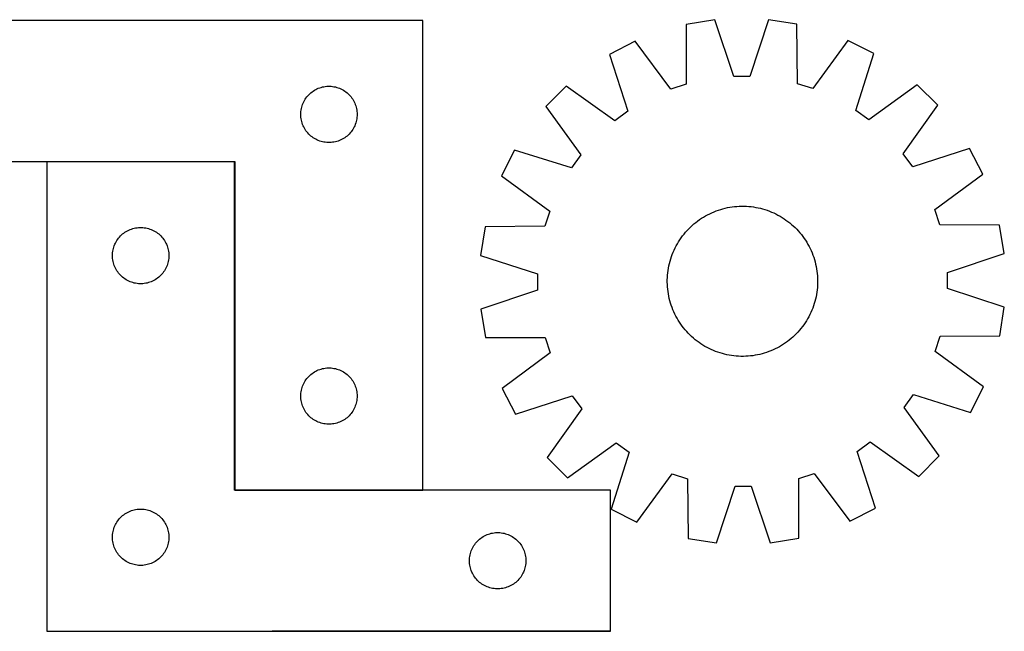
# Model space of a CAD drawing. Header units: millimetres. Extents: x 7 to 1493, y 8 to 2993.
# Tile 13 of 13: x 967 to 1491, y 2668 to 2993. Entities that reach past the tile are written whole.
import ezdxf

# ---------------------------------------------------------------- set-up
doc = ezdxf.new("R2010")
doc.units = ezdxf.units.MM
doc.layers.add('COMMON', color=5, linetype='CONTINUOUS', true_color=0x0000ff)
doc.layers.add('CUT', color=7, linetype='CONTINUOUS', true_color=0x000000)

msp = doc.modelspace()

# ---------------------------------------------------------------- linework, layer by layer
at = {"layer": 'COMMON'}
for p, q in [((981.256652, 2917.939862), (1081.256652, 2917.939862)), ((1081.356652, 2917.839862), (1081.356652, 2743.039863)), ((1081.456653, 2742.939862), (1181.456653, 2742.939862)), ((1281.256652, 2667.739862), (1101.256652, 2667.739862))]:
    msp.add_line(p, q, dxfattribs=at)
at = {"layer": 'CUT'}
for p, q in [((1181.456653, 2993.039863), (881.456653, 2993.039863)), ((1181.456653, 2743.039863), (1181.456653, 2993.039863)), ((1336.740069, 2993.385135), (1321.55223, 2990.92341)), ((1346.831062, 2963.26626), (1336.740069, 2993.385135)), ((1365.278731, 2993.488109), (1355.405349, 2963.297198)), ((1380.483939, 2991.136048), (1365.278731, 2993.488109)), ((1321.55223, 2990.92341), (1321.491591, 2959.159105)), ((1380.773799, 2959.373008), (1380.483939, 2991.136048)), ((1294.44217, 2982.006544), (1280.758392, 2974.972004)), ((1313.346519, 2956.48008), (1294.44217, 2982.006544)), ((1407.65764, 2982.41505), (1388.937992, 2956.752831)), ((1421.391826, 2975.47944), (1407.65764, 2982.41505)), ((1280.758392, 2974.972004), (1290.516431, 2944.743616)), ((1411.85218, 2945.181422), (1421.391826, 2975.47944)), ((1355.405349, 2963.297198), (1346.831062, 2963.26626)), ((1121.847755, 2954.558069), (1122.453439, 2955.037451)), ((1122.453439, 2955.037451), (1123.082997, 2955.485018)), ((1123.082997, 2955.485018), (1123.734761, 2955.899582)), ((1123.734761, 2955.899582), (1124.407002, 2956.280045)), ((1124.407002, 2956.280045), (1125.097937, 2956.625397)), ((1125.097937, 2956.625397), (1125.805735, 2956.934722)), ((1125.805735, 2956.934722), (1126.528517, 2957.207201)), ((1126.528517, 2957.207201), (1127.264368, 2957.442111)), ((1127.264368, 2957.442111), (1128.011337, 2957.638828)), ((1128.011337, 2957.638828), (1128.767442, 2957.796832)), ((1128.767442, 2957.796832), (1129.530678, 2957.915703)), ((1129.530678, 2957.915703), (1130.299021, 2957.995125)), ((1130.299021, 2957.995125), (1131.070434, 2958.03489)), ((1131.070434, 2958.03489), (1131.842872, 2958.03489)), ((1131.842872, 2958.03489), (1132.614285, 2957.995125)), ((1132.614285, 2957.995125), (1133.382628, 2957.915703)), ((1133.382628, 2957.915703), (1134.145864, 2957.796832)), ((1134.145864, 2957.796832), (1134.901969, 2957.638828)), ((1134.901969, 2957.638828), (1135.648937, 2957.442111)), ((1135.648937, 2957.442111), (1136.384789, 2957.207201)), ((1136.384789, 2957.207201), (1137.107571, 2956.934722)), ((1137.107571, 2956.934722), (1137.815369, 2956.625397)), ((1137.815369, 2956.625397), (1138.506304, 2956.280045)), ((1138.506304, 2956.280045), (1139.178545, 2955.899582)), ((1139.178545, 2955.899582), (1139.830309, 2955.485018)), ((1139.830309, 2955.485018), (1140.459867, 2955.037451)), ((1140.459867, 2955.037451), (1141.065551, 2954.558069)), ((1257.730656, 2958.114092), (1246.890402, 2947.195327)), ((1283.597871, 2939.678747), (1257.730656, 2958.114092)), ((1321.491591, 2959.159105), (1313.346519, 2956.48008)), ((1388.937992, 2956.752831), (1380.773799, 2959.373008)), ((1444.540615, 2958.788143), (1418.807109, 2940.166611)), ((1455.45938, 2947.947889), (1444.540615, 2958.788143)), ((1118.039347, 2949.746269), (1118.402374, 2950.428084)), ((1118.402374, 2950.428084), (1118.80002, 2951.090305)), ((1118.80002, 2951.090305), (1119.231228, 2951.731179)), ((1119.231228, 2951.731179), (1119.694856, 2952.349005)), ((1119.694856, 2952.349005), (1120.189674, 2952.942144)), ((1120.189674, 2952.942144), (1120.71437, 2953.509025)), ((1120.71437, 2953.509025), (1121.267553, 2954.048143)), ((1121.267553, 2954.048143), (1121.847755, 2954.558069)), ((1141.065551, 2954.558069), (1141.645753, 2954.048143)), ((1141.645753, 2954.048143), (1142.198936, 2953.509025)), ((1142.198936, 2953.509025), (1142.723632, 2952.942144)), ((1142.723632, 2952.942144), (1143.21845, 2952.349005)), ((1143.21845, 2952.349005), (1143.682078, 2951.731179)), ((1143.682078, 2951.731179), (1144.113286, 2951.090305)), ((1144.113286, 2951.090305), (1144.510932, 2950.428084)), ((1144.510932, 2950.428084), (1144.873959, 2949.746269)), ((1116.476542, 2943.812044), (1116.536155, 2944.582178)), ((1116.536155, 2944.582178), (1116.635335, 2945.348221)), ((1116.635335, 2945.348221), (1116.773818, 2946.108144)), ((1116.773818, 2946.108144), (1116.951237, 2946.859929)), ((1116.951237, 2946.859929), (1117.167122, 2947.601585)), ((1117.167122, 2947.601585), (1117.420901, 2948.331144)), ((1117.420901, 2948.331144), (1117.711899, 2949.046671)), ((1117.711899, 2949.046671), (1118.039347, 2949.746269)), ((1144.873959, 2949.746269), (1145.201407, 2949.046671)), ((1145.201407, 2949.046671), (1145.492405, 2948.331144)), ((1145.492405, 2948.331144), (1145.746184, 2947.601585)), ((1145.746184, 2947.601585), (1145.962069, 2946.859929)), ((1145.962069, 2946.859929), (1146.139488, 2946.108144)), ((1146.139488, 2946.108144), (1146.277971, 2945.348221)), ((1146.277971, 2945.348221), (1146.377151, 2944.582178)), ((1146.377151, 2944.582178), (1146.436764, 2943.812044)), ((1246.890402, 2947.195327), (1265.511934, 2921.461821)), ((1290.516431, 2944.743616), (1283.597871, 2939.678747)), ((1418.807109, 2940.166611), (1411.85218, 2945.181422)), ((1437.024035, 2922.080674), (1455.45938, 2947.947889)), ((1116.456653, 2943.039863), (1116.476542, 2943.812044)), ((1116.476542, 2942.267681), (1116.456653, 2943.039863)), ((1116.536155, 2941.497548), (1116.476542, 2942.267681)), ((1116.635335, 2940.731504), (1116.536155, 2941.497548)), ((1116.773818, 2939.971582), (1116.635335, 2940.731504)), ((1116.951237, 2939.219796), (1116.773818, 2939.971582)), ((1146.139488, 2939.971582), (1145.962069, 2939.219796)), ((1146.277971, 2940.731504), (1146.139488, 2939.971582)), ((1146.377151, 2941.497548), (1146.277971, 2940.731504)), ((1146.436764, 2942.267681), (1146.377151, 2941.497548)), ((1146.436764, 2943.812044), (1146.456653, 2943.039863)), ((1146.456653, 2943.039863), (1146.436764, 2942.267681)), ((1117.167122, 2938.47814), (1116.951237, 2939.219796)), ((1117.420901, 2937.748581), (1117.167122, 2938.47814)), ((1117.711899, 2937.033054), (1117.420901, 2937.748581)), ((1118.039347, 2936.333456), (1117.711899, 2937.033054)), ((1118.402374, 2935.651642), (1118.039347, 2936.333456)), ((1118.80002, 2934.98942), (1118.402374, 2935.651642)), ((1119.231228, 2934.348546), (1118.80002, 2934.98942)), ((1119.694856, 2933.73072), (1119.231228, 2934.348546)), ((1143.682078, 2934.348546), (1143.21845, 2933.73072)), ((1144.113286, 2934.98942), (1143.682078, 2934.348546)), ((1144.510932, 2935.651642), (1144.113286, 2934.98942)), ((1144.873959, 2936.333456), (1144.510932, 2935.651642)), ((1145.201407, 2937.033054), (1144.873959, 2936.333456)), ((1145.492405, 2937.748581), (1145.201407, 2937.033054)), ((1145.746184, 2938.47814), (1145.492405, 2937.748581)), ((1145.962069, 2939.219796), (1145.746184, 2938.47814)), ((1120.189674, 2933.137581), (1119.694856, 2933.73072)), ((1120.71437, 2932.5707), (1120.189674, 2933.137581)), ((1121.267553, 2932.031582), (1120.71437, 2932.5707)), ((1121.847755, 2931.521656), (1121.267553, 2932.031582)), ((1122.453439, 2931.042274), (1121.847755, 2931.521656)), ((1123.082997, 2930.594707), (1122.453439, 2931.042274)), ((1123.734761, 2930.180143), (1123.082997, 2930.594707)), ((1124.407002, 2929.799681), (1123.734761, 2930.180143)), ((1125.097937, 2929.454329), (1124.407002, 2929.799681)), ((1125.805735, 2929.145003), (1125.097937, 2929.454329)), ((1126.528517, 2928.872524), (1125.805735, 2929.145003)), ((1127.264368, 2928.637614), (1126.528517, 2928.872524)), ((1136.384789, 2928.872524), (1135.648937, 2928.637614)), ((1137.107571, 2929.145003), (1136.384789, 2928.872524)), ((1137.815369, 2929.454329), (1137.107571, 2929.145003)), ((1138.506304, 2929.799681), (1137.815369, 2929.454329)), ((1139.178545, 2930.180143), (1138.506304, 2929.799681)), ((1139.830309, 2930.594707), (1139.178545, 2930.180143)), ((1140.459867, 2931.042274), (1139.830309, 2930.594707)), ((1141.065551, 2931.521656), (1140.459867, 2931.042274)), ((1141.645753, 2932.031582), (1141.065551, 2931.521656)), ((1142.198936, 2932.5707), (1141.645753, 2932.031582)), ((1142.723632, 2933.137581), (1142.198936, 2932.5707)), ((1143.21845, 2933.73072), (1142.723632, 2933.137581)), ((1128.011337, 2928.440897), (1127.264368, 2928.637614)), ((1128.767442, 2928.282893), (1128.011337, 2928.440897)), ((1129.530678, 2928.164022), (1128.767442, 2928.282893)), ((1130.299021, 2928.0846), (1129.530678, 2928.164022)), ((1131.070434, 2928.044836), (1130.299021, 2928.0846)), ((1131.842872, 2928.044836), (1131.070434, 2928.044836)), ((1132.614285, 2928.0846), (1131.842872, 2928.044836)), ((1133.382628, 2928.164022), (1132.614285, 2928.0846)), ((1134.145864, 2928.282893), (1133.382628, 2928.164022)), ((1134.901969, 2928.440897), (1134.145864, 2928.282893)), ((1135.648937, 2928.637614), (1134.901969, 2928.440897)), ((1230.199105, 2924.046538), (1223.263495, 2910.312352)), ((1260.497123, 2914.506892), (1230.199105, 2924.046538)), ((1472.317292, 2924.920153), (1442.088904, 2915.162114)), ((1479.351832, 2911.236375), (1472.317292, 2924.920153)), ((1265.511934, 2921.461821), (1260.497123, 2914.506892)), ((1442.088904, 2915.162114), (1437.024035, 2922.080674)), ((881.456653, 2918.039863), (1081.456653, 2918.039863)), ((1081.256652, 2917.839862), (981.256652, 2917.839862)), ((981.256652, 2917.839862), (981.256652, 2667.839862)), ((1081.256652, 2742.839862), (1081.256652, 2917.839862)), ((1081.456653, 2918.039863), (1081.456653, 2743.039863)), ((1223.263495, 2910.312352), (1248.925714, 2891.592704)), ((1453.825368, 2892.332026), (1479.351832, 2911.236375)), ((1338.716011, 2892.064713), (1339.912733, 2892.447942)), ((1339.912733, 2892.447942), (1341.120901, 2892.793391)), ((1341.120901, 2892.793391), (1342.339324, 2893.100721)), ((1342.339324, 2893.100721), (1343.5668, 2893.369627)), ((1343.5668, 2893.369627), (1344.802116, 2893.599845)), ((1344.802116, 2893.599845), (1346.044054, 2893.791147)), ((1346.044054, 2893.791147), (1347.291389, 2893.943345)), ((1347.291389, 2893.943345), (1348.542888, 2894.056287)), ((1348.542888, 2894.056287), (1349.797318, 2894.129864)), ((1349.797318, 2894.129864), (1351.053439, 2894.164001)), ((1351.053439, 2894.164001), (1352.310013, 2894.158666)), ((1352.310013, 2894.158666), (1353.5658, 2894.113863)), ((1353.5658, 2894.113863), (1354.819559, 2894.029638)), ((1354.819559, 2894.029638), (1356.070054, 2893.906072)), ((1356.070054, 2893.906072), (1357.316051, 2893.743289)), ((1357.316051, 2893.743289), (1358.55632, 2893.541448)), ((1358.55632, 2893.541448), (1359.789637, 2893.300748)), ((1359.789637, 2893.300748), (1361.014785, 2893.021429)), ((1361.014785, 2893.021429), (1362.230555, 2892.703764)), ((1362.230555, 2892.703764), (1363.435747, 2892.348068)), ((1363.435747, 2892.348068), (1364.629171, 2891.954691)), ((1456.504393, 2884.186954), (1453.825368, 2892.332026)), ((1248.925714, 2891.592704), (1246.305537, 2883.428511)), ((1327.631135, 2886.255696), (1328.650861, 2886.989976)), ((1328.650861, 2886.989976), (1329.693148, 2887.691863)), ((1329.693148, 2887.691863), (1330.756967, 2888.360664)), ((1330.756967, 2888.360664), (1331.841269, 2888.99572)), ((1331.841269, 2888.99572), (1332.944983, 2889.596404)), ((1332.944983, 2889.596404), (1334.067021, 2890.162123)), ((1334.067021, 2890.162123), (1335.206275, 2890.692319)), ((1335.206275, 2890.692319), (1336.36162, 2891.186468)), ((1336.36162, 2891.186468), (1337.531917, 2891.644083)), ((1337.531917, 2891.644083), (1338.716011, 2892.064713)), ((1364.629171, 2891.954691), (1365.80965, 2891.524022)), ((1365.80965, 2891.524022), (1366.976019, 2891.056485)), ((1366.976019, 2891.056485), (1368.127127, 2890.552543)), ((1368.127127, 2890.552543), (1369.261837, 2890.012693)), ((1369.261837, 2890.012693), (1370.379031, 2889.437466)), ((1370.379031, 2889.437466), (1371.477605, 2888.827432)), ((1371.477605, 2888.827432), (1372.556475, 2888.183191)), ((1372.556475, 2888.183191), (1373.614577, 2887.505381)), ((1373.614577, 2887.505381), (1374.650866, 2886.794669)), ((1024.897936, 2881.425396), (1025.605734, 2881.734721)), ((1025.605734, 2881.734721), (1026.328516, 2882.0072)), ((1026.328516, 2882.0072), (1027.064367, 2882.24211)), ((1027.064367, 2882.24211), (1027.811336, 2882.438827)), ((1027.811336, 2882.438827), (1028.567441, 2882.596831)), ((1028.567441, 2882.596831), (1029.330677, 2882.715702)), ((1029.330677, 2882.715702), (1030.09902, 2882.795124)), ((1030.09902, 2882.795124), (1030.870433, 2882.834889)), ((1030.870433, 2882.834889), (1031.642871, 2882.834889)), ((1031.642871, 2882.834889), (1032.414284, 2882.795124)), ((1032.414284, 2882.795124), (1033.182627, 2882.715702)), ((1033.182627, 2882.715702), (1033.945863, 2882.596831)), ((1033.945863, 2882.596831), (1034.701968, 2882.438827)), ((1034.701968, 2882.438827), (1035.448936, 2882.24211)), ((1035.448936, 2882.24211), (1036.184788, 2882.0072)), ((1036.184788, 2882.0072), (1036.90757, 2881.734721)), ((1036.90757, 2881.734721), (1037.615368, 2881.425396)), ((1214.542497, 2883.138651), (1212.190436, 2867.933443)), ((1246.305537, 2883.428511), (1214.542497, 2883.138651)), ((1322.041238, 2881.212499), (1322.905311, 2882.124849)), ((1322.905311, 2882.124849), (1323.797615, 2883.009609)), ((1323.797615, 2883.009609), (1324.717271, 2883.865904)), ((1324.717271, 2883.865904), (1325.663369, 2884.692889)), ((1325.663369, 2884.692889), (1326.634977, 2885.489749)), ((1326.634977, 2885.489749), (1327.631135, 2886.255696)), ((1374.650866, 2886.794669), (1375.66432, 2886.051757)), ((1375.66432, 2886.051757), (1376.653938, 2885.277378)), ((1376.653938, 2885.277378), (1377.618745, 2884.472297)), ((1377.618745, 2884.472297), (1378.557787, 2883.637308)), ((1378.557787, 2883.637308), (1379.470137, 2882.773234)), ((1379.470137, 2882.773234), (1380.354897, 2881.88093)), ((1380.354897, 2881.88093), (1381.211192, 2880.961274)), ((1488.268698, 2884.126315), (1456.504393, 2884.186954)), ((1490.730423, 2868.938476), (1488.268698, 2884.126315)), ((1018.600019, 2875.890304), (1019.031227, 2876.531178)), ((1019.031227, 2876.531178), (1019.494855, 2877.149004)), ((1019.494855, 2877.149004), (1019.989673, 2877.742143)), ((1019.989673, 2877.742143), (1020.514369, 2878.309024)), ((1020.514369, 2878.309024), (1021.067552, 2878.848142)), ((1021.067552, 2878.848142), (1021.647754, 2879.358068)), ((1021.647754, 2879.358068), (1022.253438, 2879.83745)), ((1022.253438, 2879.83745), (1022.882996, 2880.285017)), ((1022.882996, 2880.285017), (1023.53476, 2880.699581)), ((1023.53476, 2880.699581), (1024.207001, 2881.080044)), ((1024.207001, 2881.080044), (1024.897936, 2881.425396)), ((1037.615368, 2881.425396), (1038.306303, 2881.080044)), ((1038.306303, 2881.080044), (1038.978544, 2880.699581)), ((1038.978544, 2880.699581), (1039.630308, 2880.285017)), ((1039.630308, 2880.285017), (1040.259866, 2879.83745)), ((1040.259866, 2879.83745), (1040.86555, 2879.358068)), ((1040.86555, 2879.358068), (1041.445752, 2878.848142)), ((1041.445752, 2878.848142), (1041.998935, 2878.309024)), ((1041.998935, 2878.309024), (1042.523631, 2877.742143)), ((1042.523631, 2877.742143), (1043.018449, 2877.149004)), ((1043.018449, 2877.149004), (1043.482077, 2876.531178)), ((1043.482077, 2876.531178), (1043.913285, 2875.890304)), ((1318.173164, 2876.269289), (1318.883876, 2877.305578)), ((1318.883876, 2877.305578), (1319.626788, 2878.319032)), ((1319.626788, 2878.319032), (1320.401167, 2879.30865)), ((1320.401167, 2879.30865), (1321.206248, 2880.273457)), ((1321.206248, 2880.273457), (1322.041238, 2881.212499)), ((1381.211192, 2880.961274), (1382.038177, 2880.015176)), ((1382.038177, 2880.015176), (1382.835037, 2879.043568)), ((1382.835037, 2879.043568), (1383.600984, 2878.04741)), ((1383.600984, 2878.04741), (1384.335264, 2877.027684)), ((1384.335264, 2877.027684), (1385.037151, 2875.985398)), ((1016.573817, 2870.908143), (1016.751236, 2871.659928)), ((1016.751236, 2871.659928), (1016.967121, 2872.401584)), ((1016.967121, 2872.401584), (1017.2209, 2873.131143)), ((1017.2209, 2873.131143), (1017.511898, 2873.84667)), ((1017.511898, 2873.84667), (1017.839346, 2874.546268)), ((1017.839346, 2874.546268), (1018.202373, 2875.228083)), ((1018.202373, 2875.228083), (1018.600019, 2875.890304)), ((1043.913285, 2875.890304), (1044.310931, 2875.228083)), ((1044.310931, 2875.228083), (1044.673958, 2874.546268)), ((1044.673958, 2874.546268), (1045.001406, 2873.84667)), ((1045.001406, 2873.84667), (1045.292404, 2873.131143)), ((1045.292404, 2873.131143), (1045.546183, 2872.401584)), ((1045.546183, 2872.401584), (1045.762068, 2871.659928)), ((1045.762068, 2871.659928), (1045.939487, 2870.908143)), ((1315.126002, 2870.781839), (1315.665852, 2871.916549)), ((1315.665852, 2871.916549), (1316.241079, 2873.033743)), ((1316.241079, 2873.033743), (1316.851113, 2874.132317)), ((1316.851113, 2874.132317), (1317.495354, 2875.211187)), ((1317.495354, 2875.211187), (1318.173164, 2876.269289)), ((1385.037151, 2875.985398), (1385.705952, 2874.921578)), ((1385.705952, 2874.921578), (1386.341008, 2873.837276)), ((1386.341008, 2873.837276), (1386.941692, 2872.733562)), ((1386.941692, 2872.733562), (1387.507411, 2871.611524)), ((1387.507411, 2871.611524), (1388.037607, 2870.47227)), ((1016.256652, 2867.839862), (1016.276541, 2868.612043)), ((1016.276541, 2867.06768), (1016.256652, 2867.839862)), ((1016.276541, 2868.612043), (1016.336154, 2869.382177)), ((1016.336154, 2866.297547), (1016.276541, 2867.06768)), ((1016.336154, 2869.382177), (1016.435334, 2870.14822)), ((1016.435334, 2865.531503), (1016.336154, 2866.297547)), ((1016.435334, 2870.14822), (1016.573817, 2870.908143)), ((1045.939487, 2870.908143), (1046.07797, 2870.14822)), ((1046.07797, 2870.14822), (1046.17715, 2869.382177)), ((1046.17715, 2866.297547), (1046.07797, 2865.531503)), ((1046.17715, 2869.382177), (1046.236763, 2868.612043)), ((1046.236763, 2867.06768), (1046.17715, 2866.297547)), ((1046.236763, 2868.612043), (1046.256652, 2867.839862)), ((1046.256652, 2867.839862), (1046.236763, 2867.06768)), ((1212.190436, 2867.933443), (1242.381347, 2858.060061)), ((1312.974781, 2864.885267), (1313.330478, 2866.090459)), ((1313.330478, 2866.090459), (1313.723854, 2867.283883)), ((1313.723854, 2867.283883), (1314.154523, 2868.464362)), ((1314.154523, 2868.464362), (1314.62206, 2869.630731)), ((1314.62206, 2869.630731), (1315.126002, 2870.781839)), ((1388.037607, 2870.47227), (1388.531756, 2869.316925)), ((1388.531756, 2869.316925), (1388.989371, 2868.146628)), ((1388.989371, 2868.146628), (1389.410001, 2866.962534)), ((1389.410001, 2866.962534), (1389.79323, 2865.765813)), ((1460.611548, 2858.847484), (1490.730423, 2868.938476)), ((1016.573817, 2864.771581), (1016.435334, 2865.531503)), ((1016.751236, 2864.019795), (1016.573817, 2864.771581)), ((1016.967121, 2863.278139), (1016.751236, 2864.019795)), ((1017.2209, 2862.54858), (1016.967121, 2863.278139)), ((1017.511898, 2861.833053), (1017.2209, 2862.54858)), ((1017.839346, 2861.133455), (1017.511898, 2861.833053)), ((1018.202373, 2860.451641), (1017.839346, 2861.133455)), ((1044.673958, 2861.133455), (1044.310931, 2860.451641)), ((1045.001406, 2861.833053), (1044.673958, 2861.133455)), ((1045.292404, 2862.54858), (1045.001406, 2861.833053)), ((1045.546183, 2863.278139), (1045.292404, 2862.54858)), ((1045.762068, 2864.019795), (1045.546183, 2863.278139)), ((1045.939487, 2864.771581), (1045.762068, 2864.019795)), ((1046.07797, 2865.531503), (1045.939487, 2864.771581)), ((1311.935257, 2859.970763), (1312.137098, 2861.211032)), ((1312.137098, 2861.211032), (1312.377797, 2862.444349)), ((1312.377797, 2862.444349), (1312.657116, 2863.669497)), ((1312.657116, 2863.669497), (1312.974781, 2864.885267)), ((1389.79323, 2865.765813), (1390.138679, 2864.557644)), ((1390.138679, 2864.557644), (1390.446009, 2863.339221)), ((1390.446009, 2863.339221), (1390.714915, 2862.111745)), ((1390.714915, 2862.111745), (1390.945133, 2860.876429)), ((1390.945133, 2860.876429), (1391.136435, 2859.634491)), ((1018.600019, 2859.789419), (1018.202373, 2860.451641)), ((1019.031227, 2859.148545), (1018.600019, 2859.789419)), ((1019.494855, 2858.530719), (1019.031227, 2859.148545)), ((1019.989673, 2857.93758), (1019.494855, 2858.530719)), ((1020.514369, 2857.370699), (1019.989673, 2857.93758)), ((1021.067552, 2856.831581), (1020.514369, 2857.370699)), ((1021.647754, 2856.321655), (1021.067552, 2856.831581)), ((1022.253438, 2855.842273), (1021.647754, 2856.321655)), ((1022.882996, 2855.394706), (1022.253438, 2855.842273)), ((1040.259866, 2855.842273), (1039.630308, 2855.394706)), ((1040.86555, 2856.321655), (1040.259866, 2855.842273)), ((1041.445752, 2856.831581), (1040.86555, 2856.321655)), ((1041.998935, 2857.370699), (1041.445752, 2856.831581)), ((1042.523631, 2857.93758), (1041.998935, 2857.370699)), ((1043.018449, 2858.530719), (1042.523631, 2857.93758)), ((1043.482077, 2859.148545), (1043.018449, 2858.530719)), ((1043.913285, 2859.789419), (1043.482077, 2859.148545)), ((1044.310931, 2860.451641), (1043.913285, 2859.789419)), ((1242.381347, 2858.060061), (1242.412285, 2849.485774)), ((1311.519879, 2854.964725), (1311.564682, 2856.220512)), ((1311.564682, 2856.220512), (1311.648907, 2857.474271)), ((1311.648907, 2857.474271), (1311.772473, 2858.724767)), ((1311.772473, 2858.724767), (1311.935257, 2859.970763)), ((1391.136435, 2859.634491), (1391.288633, 2858.387156)), ((1391.288633, 2858.387156), (1391.401575, 2857.135657)), ((1391.401575, 2857.135657), (1391.475152, 2855.881227)), ((1391.475152, 2855.881227), (1391.509289, 2854.625106)), ((1460.642486, 2850.273196), (1460.611548, 2858.847484)), ((1023.53476, 2854.980142), (1022.882996, 2855.394706)), ((1024.207001, 2854.59968), (1023.53476, 2854.980142)), ((1024.897936, 2854.254328), (1024.207001, 2854.59968)), ((1025.605734, 2853.945002), (1024.897936, 2854.254328)), ((1026.328516, 2853.672523), (1025.605734, 2853.945002)), ((1027.064367, 2853.437613), (1026.328516, 2853.672523)), ((1027.811336, 2853.240896), (1027.064367, 2853.437613)), ((1028.567441, 2853.082892), (1027.811336, 2853.240896)), ((1029.330677, 2852.964021), (1028.567441, 2853.082892)), ((1030.09902, 2852.884599), (1029.330677, 2852.964021)), ((1030.870433, 2852.844835), (1030.09902, 2852.884599)), ((1031.642871, 2852.844835), (1030.870433, 2852.844835)), ((1032.414284, 2852.884599), (1031.642871, 2852.844835)), ((1033.182627, 2852.964021), (1032.414284, 2852.884599)), ((1033.945863, 2853.082892), (1033.182627, 2852.964021)), ((1034.701968, 2853.240896), (1033.945863, 2853.082892)), ((1035.448936, 2853.437613), (1034.701968, 2853.240896)), ((1036.184788, 2853.672523), (1035.448936, 2853.437613)), ((1036.90757, 2853.945002), (1036.184788, 2853.672523)), ((1037.615368, 2854.254328), (1036.90757, 2853.945002)), ((1038.306303, 2854.59968), (1037.615368, 2854.254328)), ((1038.978544, 2854.980142), (1038.306303, 2854.59968)), ((1039.630308, 2855.394706), (1038.978544, 2854.980142)), ((1311.514544, 2853.708151), (1311.519879, 2854.964725)), ((1311.548682, 2852.45203), (1311.514544, 2853.708151)), ((1311.622258, 2851.1976), (1311.548682, 2852.45203)), ((1311.7352, 2849.946101), (1311.622258, 2851.1976)), ((1391.374926, 2850.858986), (1391.25136, 2849.608491)), ((1391.459151, 2852.112745), (1391.374926, 2850.858986)), ((1391.503954, 2853.368532), (1391.459151, 2852.112745)), ((1391.509289, 2854.625106), (1391.503954, 2853.368532)), ((1490.833397, 2840.399814), (1460.642486, 2850.273196)), ((1242.412285, 2849.485774), (1212.29341, 2839.394781)), ((1311.887398, 2848.698766), (1311.7352, 2849.946101)), ((1312.0787, 2847.456828), (1311.887398, 2848.698766)), ((1312.308918, 2846.221512), (1312.0787, 2847.456828)), ((1312.577824, 2844.994036), (1312.308918, 2846.221512)), ((1312.885154, 2843.775613), (1312.577824, 2844.994036)), ((1390.646036, 2845.888908), (1390.366717, 2844.66376)), ((1390.886736, 2847.122225), (1390.646036, 2845.888908)), ((1391.088577, 2848.362494), (1390.886736, 2847.122225)), ((1391.25136, 2849.608491), (1391.088577, 2848.362494)), ((1313.230604, 2842.567445), (1312.885154, 2843.775613)), ((1313.613832, 2841.370723), (1313.230604, 2842.567445)), ((1314.034462, 2840.186629), (1313.613832, 2841.370723)), ((1314.492077, 2839.016332), (1314.034462, 2840.186629)), ((1388.86931, 2839.868895), (1388.401773, 2838.702526)), ((1389.299979, 2841.049374), (1388.86931, 2839.868895)), ((1389.693355, 2842.242799), (1389.299979, 2841.049374)), ((1390.049052, 2843.44799), (1389.693355, 2842.242799)), ((1390.366717, 2844.66376), (1390.049052, 2843.44799)), ((1488.481336, 2825.194606), (1490.833397, 2840.399814)), ((1212.29341, 2839.394781), (1214.755135, 2824.206942)), ((1314.986226, 2837.860987), (1314.492077, 2839.016332)), ((1315.516422, 2836.721733), (1314.986226, 2837.860987)), ((1316.082141, 2835.599695), (1315.516422, 2836.721733)), ((1316.682825, 2834.495981), (1316.082141, 2835.599695)), ((1386.782754, 2835.299514), (1386.17272, 2834.20094)), ((1387.357981, 2836.416708), (1386.782754, 2835.299514)), ((1387.897831, 2837.551418), (1387.357981, 2836.416708)), ((1388.401773, 2838.702526), (1387.897831, 2837.551418)), ((1317.317881, 2833.411679), (1316.682825, 2834.495981)), ((1317.986683, 2832.34786), (1317.317881, 2833.411679)), ((1318.688569, 2831.305573), (1317.986683, 2832.34786)), ((1319.422849, 2830.285847), (1318.688569, 2831.305573)), ((1320.188796, 2829.289689), (1319.422849, 2830.285847)), ((1320.985656, 2828.318081), (1320.188796, 2829.289689)), ((1383.397045, 2830.014225), (1382.622666, 2829.024607)), ((1384.139957, 2831.027679), (1383.397045, 2830.014225)), ((1384.850669, 2832.063968), (1384.139957, 2831.027679)), ((1385.528479, 2833.12207), (1384.850669, 2832.063968)), ((1386.17272, 2834.20094), (1385.528479, 2833.12207)), ((1214.755135, 2824.206942), (1246.51944, 2824.146303)), ((1246.51944, 2824.146303), (1249.198465, 2816.001231)), ((1321.812641, 2827.371983), (1320.985656, 2828.318081)), ((1322.668936, 2826.452327), (1321.812641, 2827.371983)), ((1323.553696, 2825.560023), (1322.668936, 2826.452327)), ((1324.466047, 2824.69595), (1323.553696, 2825.560023)), ((1325.405089, 2823.86096), (1324.466047, 2824.69595)), ((1378.306562, 2824.467353), (1377.360464, 2823.640368)), ((1379.226218, 2825.323648), (1378.306562, 2824.467353)), ((1380.118522, 2826.208408), (1379.226218, 2825.323648)), ((1380.982596, 2827.120759), (1380.118522, 2826.208408)), ((1381.817585, 2828.059801), (1380.982596, 2827.120759)), ((1382.622666, 2829.024607), (1381.817585, 2828.059801)), ((1454.098119, 2816.740553), (1456.718296, 2824.904746)), ((1456.718296, 2824.904746), (1488.481336, 2825.194606)), ((1326.369895, 2823.055879), (1325.405089, 2823.86096)), ((1327.359513, 2822.2815), (1326.369895, 2823.055879)), ((1328.372967, 2821.538588), (1327.359513, 2822.2815)), ((1329.409256, 2820.827876), (1328.372967, 2821.538588)), ((1330.467358, 2820.150066), (1329.409256, 2820.827876)), ((1331.546228, 2819.505825), (1330.467358, 2820.150066)), ((1332.644802, 2818.895791), (1331.546228, 2819.505825)), ((1333.761996, 2818.320564), (1332.644802, 2818.895791)), ((1371.182564, 2819.337537), (1370.07885, 2818.736853)), ((1372.266866, 2819.972593), (1371.182564, 2819.337537)), ((1373.330686, 2820.641395), (1372.266866, 2819.972593)), ((1374.372972, 2821.343281), (1373.330686, 2820.641395)), ((1375.392698, 2822.077561), (1374.372972, 2821.343281)), ((1376.388856, 2822.843508), (1375.392698, 2822.077561)), ((1377.360464, 2823.640368), (1376.388856, 2822.843508)), ((1249.198465, 2816.001231), (1223.672001, 2797.096882)), ((1334.896706, 2817.780714), (1333.761996, 2818.320564)), ((1336.047814, 2817.276772), (1334.896706, 2817.780714)), ((1337.214183, 2816.809235), (1336.047814, 2817.276772)), ((1338.394662, 2816.378566), (1337.214183, 2816.809235)), ((1339.588087, 2815.98519), (1338.394662, 2816.378566)), ((1340.793278, 2815.629493), (1339.588087, 2815.98519)), ((1342.009048, 2815.311829), (1340.793278, 2815.629493)), ((1343.234196, 2815.032509), (1342.009048, 2815.311829)), ((1344.467513, 2814.79181), (1343.234196, 2815.032509)), ((1345.707782, 2814.589969), (1344.467513, 2814.79181)), ((1346.953779, 2814.427185), (1345.707782, 2814.589969)), ((1348.204274, 2814.303619), (1346.953779, 2814.427185)), ((1349.458033, 2814.219394), (1348.204274, 2814.303619)), ((1350.71382, 2814.174591), (1349.458033, 2814.219394)), ((1351.970394, 2814.169256), (1350.71382, 2814.174591)), ((1353.226515, 2814.203394), (1351.970394, 2814.169256)), ((1354.480945, 2814.27697), (1353.226515, 2814.203394)), ((1355.732444, 2814.389912), (1354.480945, 2814.27697)), ((1356.979779, 2814.54211), (1355.732444, 2814.389912)), ((1358.221717, 2814.733412), (1356.979779, 2814.54211)), ((1359.457033, 2814.96363), (1358.221717, 2814.733412)), ((1360.684509, 2815.232536), (1359.457033, 2814.96363)), ((1361.902932, 2815.539866), (1360.684509, 2815.232536)), ((1363.111101, 2815.885316), (1361.902932, 2815.539866)), ((1364.307822, 2816.268544), (1363.111101, 2815.885316)), ((1365.491916, 2816.689174), (1364.307822, 2816.268544)), ((1366.662213, 2817.146789), (1365.491916, 2816.689174)), ((1367.817558, 2817.640938), (1366.662213, 2817.146789)), ((1368.956812, 2818.171134), (1367.817558, 2817.640938)), ((1370.07885, 2818.736853), (1368.956812, 2818.171134)), ((1479.760338, 2798.020905), (1454.098119, 2816.740553)), ((1120.189674, 2802.942144), (1120.71437, 2803.509025)), ((1120.71437, 2803.509025), (1121.267553, 2804.048143)), ((1121.267553, 2804.048143), (1121.847755, 2804.558069)), ((1121.847755, 2804.558069), (1122.453439, 2805.037451)), ((1122.453439, 2805.037451), (1123.082997, 2805.485018)), ((1123.082997, 2805.485018), (1123.734761, 2805.899582)), ((1123.734761, 2805.899582), (1124.407002, 2806.280045)), ((1124.407002, 2806.280045), (1125.097937, 2806.625397)), ((1125.097937, 2806.625397), (1125.805735, 2806.934722)), ((1125.805735, 2806.934722), (1126.528517, 2807.207201)), ((1126.528517, 2807.207201), (1127.264368, 2807.442111)), ((1127.264368, 2807.442111), (1128.011337, 2807.638828)), ((1128.011337, 2807.638828), (1128.767442, 2807.796832)), ((1128.767442, 2807.796832), (1129.530678, 2807.915703)), ((1129.530678, 2807.915703), (1130.299021, 2807.995125)), ((1130.299021, 2807.995125), (1131.070434, 2808.03489)), ((1131.070434, 2808.03489), (1131.842872, 2808.03489)), ((1131.842872, 2808.03489), (1132.614285, 2807.995125)), ((1132.614285, 2807.995125), (1133.382628, 2807.915703)), ((1133.382628, 2807.915703), (1134.145864, 2807.796832)), ((1134.145864, 2807.796832), (1134.901969, 2807.638828)), ((1134.901969, 2807.638828), (1135.648937, 2807.442111)), ((1135.648937, 2807.442111), (1136.384789, 2807.207201)), ((1136.384789, 2807.207201), (1137.107571, 2806.934722)), ((1137.107571, 2806.934722), (1137.815369, 2806.625397)), ((1137.815369, 2806.625397), (1138.506304, 2806.280045)), ((1138.506304, 2806.280045), (1139.178545, 2805.899582)), ((1139.178545, 2805.899582), (1139.830309, 2805.485018)), ((1139.830309, 2805.485018), (1140.459867, 2805.037451)), ((1140.459867, 2805.037451), (1141.065551, 2804.558069)), ((1141.065551, 2804.558069), (1141.645753, 2804.048143)), ((1141.645753, 2804.048143), (1142.198936, 2803.509025)), ((1142.198936, 2803.509025), (1142.723632, 2802.942144)), ((1117.167122, 2797.601585), (1117.420901, 2798.331144)), ((1117.420901, 2798.331144), (1117.711899, 2799.046671)), ((1117.711899, 2799.046671), (1118.039347, 2799.746269)), ((1118.039347, 2799.746269), (1118.402374, 2800.428084)), ((1118.402374, 2800.428084), (1118.80002, 2801.090305)), ((1118.80002, 2801.090305), (1119.231228, 2801.731179)), ((1119.231228, 2801.731179), (1119.694856, 2802.349005)), ((1119.694856, 2802.349005), (1120.189674, 2802.942144)), ((1142.723632, 2802.942144), (1143.21845, 2802.349005)), ((1143.21845, 2802.349005), (1143.682078, 2801.731179)), ((1143.682078, 2801.731179), (1144.113286, 2801.090305)), ((1144.113286, 2801.090305), (1144.510932, 2800.428084)), ((1144.510932, 2800.428084), (1144.873959, 2799.746269)), ((1144.873959, 2799.746269), (1145.201407, 2799.046671)), ((1145.201407, 2799.046671), (1145.492405, 2798.331144)), ((1145.492405, 2798.331144), (1145.746184, 2797.601585)), ((1472.824728, 2784.286719), (1479.760338, 2798.020905)), ((1116.456653, 2793.039863), (1116.476542, 2793.812044)), ((1116.476542, 2792.267681), (1116.456653, 2793.039863)), ((1116.476542, 2793.812044), (1116.536155, 2794.582178)), ((1116.536155, 2794.582178), (1116.635335, 2795.348221)), ((1116.635335, 2795.348221), (1116.773818, 2796.108144)), ((1116.773818, 2796.108144), (1116.951237, 2796.859929)), ((1116.951237, 2796.859929), (1117.167122, 2797.601585)), ((1145.746184, 2797.601585), (1145.962069, 2796.859929)), ((1145.962069, 2796.859929), (1146.139488, 2796.108144)), ((1146.139488, 2796.108144), (1146.277971, 2795.348221)), ((1146.277971, 2795.348221), (1146.377151, 2794.582178)), ((1146.377151, 2794.582178), (1146.436764, 2793.812044)), ((1146.436764, 2793.812044), (1146.456653, 2793.039863)), ((1146.456653, 2793.039863), (1146.436764, 2792.267681)), ((1223.672001, 2797.096882), (1230.706541, 2783.413104)), ((1230.706541, 2783.413104), (1260.934929, 2793.171143)), ((1260.934929, 2793.171143), (1265.999798, 2786.252583)), ((1437.511899, 2786.871436), (1442.52671, 2793.826365)), ((1442.52671, 2793.826365), (1472.824728, 2784.286719)), ((1116.536155, 2791.497548), (1116.476542, 2792.267681)), ((1116.635335, 2790.731504), (1116.536155, 2791.497548)), ((1116.773818, 2789.971582), (1116.635335, 2790.731504)), ((1116.951237, 2789.219796), (1116.773818, 2789.971582)), ((1117.167122, 2788.47814), (1116.951237, 2789.219796)), ((1117.420901, 2787.748581), (1117.167122, 2788.47814)), ((1117.711899, 2787.033054), (1117.420901, 2787.748581)), ((1145.492405, 2787.748581), (1145.201407, 2787.033054)), ((1145.746184, 2788.47814), (1145.492405, 2787.748581)), ((1145.962069, 2789.219796), (1145.746184, 2788.47814)), ((1146.139488, 2789.971582), (1145.962069, 2789.219796)), ((1146.277971, 2790.731504), (1146.139488, 2789.971582)), ((1146.377151, 2791.497548), (1146.277971, 2790.731504)), ((1146.436764, 2792.267681), (1146.377151, 2791.497548)), ((1118.039347, 2786.333456), (1117.711899, 2787.033054)), ((1118.402374, 2785.651642), (1118.039347, 2786.333456)), ((1118.80002, 2784.98942), (1118.402374, 2785.651642)), ((1119.231228, 2784.348546), (1118.80002, 2784.98942)), ((1119.694856, 2783.73072), (1119.231228, 2784.348546)), ((1120.189674, 2783.137581), (1119.694856, 2783.73072)), ((1120.71437, 2782.5707), (1120.189674, 2783.137581)), ((1121.267553, 2782.031582), (1120.71437, 2782.5707)), ((1142.198936, 2782.5707), (1141.645753, 2782.031582)), ((1142.723632, 2783.137581), (1142.198936, 2782.5707)), ((1143.21845, 2783.73072), (1142.723632, 2783.137581)), ((1143.682078, 2784.348546), (1143.21845, 2783.73072)), ((1144.113286, 2784.98942), (1143.682078, 2784.348546)), ((1144.510932, 2785.651642), (1144.113286, 2784.98942)), ((1144.873959, 2786.333456), (1144.510932, 2785.651642)), ((1145.201407, 2787.033054), (1144.873959, 2786.333456)), ((1265.999798, 2786.252583), (1247.564453, 2760.385368)), ((1456.133431, 2761.13793), (1437.511899, 2786.871436)), ((1121.847755, 2781.521656), (1121.267553, 2782.031582)), ((1122.453439, 2781.042274), (1121.847755, 2781.521656)), ((1123.082997, 2780.594707), (1122.453439, 2781.042274)), ((1123.734761, 2780.180143), (1123.082997, 2780.594707)), ((1124.407002, 2779.799681), (1123.734761, 2780.180143)), ((1125.097937, 2779.454329), (1124.407002, 2779.799681)), ((1125.805735, 2779.145003), (1125.097937, 2779.454329)), ((1126.528517, 2778.872524), (1125.805735, 2779.145003)), ((1127.264368, 2778.637614), (1126.528517, 2778.872524)), ((1128.011337, 2778.440897), (1127.264368, 2778.637614)), ((1128.767442, 2778.282893), (1128.011337, 2778.440897)), ((1129.530678, 2778.164022), (1128.767442, 2778.282893)), ((1130.299021, 2778.0846), (1129.530678, 2778.164022)), ((1131.070434, 2778.044836), (1130.299021, 2778.0846)), ((1131.842872, 2778.044836), (1131.070434, 2778.044836)), ((1132.614285, 2778.0846), (1131.842872, 2778.044836)), ((1133.382628, 2778.164022), (1132.614285, 2778.0846)), ((1134.145864, 2778.282893), (1133.382628, 2778.164022)), ((1134.901969, 2778.440897), (1134.145864, 2778.282893)), ((1135.648937, 2778.637614), (1134.901969, 2778.440897)), ((1136.384789, 2778.872524), (1135.648937, 2778.637614)), ((1137.107571, 2779.145003), (1136.384789, 2778.872524)), ((1137.815369, 2779.454329), (1137.107571, 2779.145003)), ((1138.506304, 2779.799681), (1137.815369, 2779.454329)), ((1139.178545, 2780.180143), (1138.506304, 2779.799681)), ((1139.830309, 2780.594707), (1139.178545, 2780.180143)), ((1140.459867, 2781.042274), (1139.830309, 2780.594707)), ((1141.065551, 2781.521656), (1140.459867, 2781.042274)), ((1141.645753, 2782.031582), (1141.065551, 2781.521656)), ((1258.483218, 2749.545114), (1284.216724, 2768.166646)), ((1284.216724, 2768.166646), (1291.171653, 2763.151835)), ((1412.507402, 2763.589641), (1419.425962, 2768.65451)), ((1419.425962, 2768.65451), (1445.293177, 2750.219165)), ((1291.171653, 2763.151835), (1281.632007, 2732.853817)), ((1422.265441, 2733.361253), (1412.507402, 2763.589641)), ((1247.564453, 2760.385368), (1258.483218, 2749.545114)), ((1445.293177, 2750.219165), (1456.133431, 2761.13793)), ((1295.366193, 2725.918207), (1314.085841, 2751.580426)), ((1314.085841, 2751.580426), (1322.250034, 2748.960249)), ((1381.532242, 2749.174152), (1389.677314, 2751.853177)), ((1389.677314, 2751.853177), (1408.581663, 2726.326713)), ((1322.250034, 2748.960249), (1322.539894, 2717.197209)), ((1381.471603, 2717.409847), (1381.532242, 2749.174152)), ((1281.256652, 2742.839862), (1081.256652, 2742.839862)), ((1081.456653, 2743.039863), (1181.456653, 2743.039863)), ((1281.256652, 2667.839862), (1281.256652, 2742.839862)), ((1337.745102, 2714.845148), (1347.618484, 2745.036059)), ((1347.618484, 2745.036059), (1356.192772, 2745.066997)), ((1356.192772, 2745.066997), (1366.283764, 2714.948122)), ((1021.647754, 2729.358068), (1022.253438, 2729.83745)), ((1022.253438, 2729.83745), (1022.882996, 2730.285017)), ((1022.882996, 2730.285017), (1023.53476, 2730.699581)), ((1023.53476, 2730.699581), (1024.207001, 2731.080044)), ((1024.207001, 2731.080044), (1024.897936, 2731.425396)), ((1024.897936, 2731.425396), (1025.605734, 2731.734721)), ((1025.605734, 2731.734721), (1026.328516, 2732.0072)), ((1026.328516, 2732.0072), (1027.064367, 2732.24211)), ((1027.064367, 2732.24211), (1027.811336, 2732.438827)), ((1027.811336, 2732.438827), (1028.567441, 2732.596831)), ((1028.567441, 2732.596831), (1029.330677, 2732.715702)), ((1029.330677, 2732.715702), (1030.09902, 2732.795124)), ((1030.09902, 2732.795124), (1030.870433, 2732.834889)), ((1030.870433, 2732.834889), (1031.642871, 2732.834889)), ((1031.642871, 2732.834889), (1032.414284, 2732.795124)), ((1032.414284, 2732.795124), (1033.182627, 2732.715702)), ((1033.182627, 2732.715702), (1033.945863, 2732.596831)), ((1033.945863, 2732.596831), (1034.701968, 2732.438827)), ((1034.701968, 2732.438827), (1035.448936, 2732.24211)), ((1035.448936, 2732.24211), (1036.184788, 2732.0072)), ((1036.184788, 2732.0072), (1036.90757, 2731.734721)), ((1036.90757, 2731.734721), (1037.615368, 2731.425396)), ((1037.615368, 2731.425396), (1038.306303, 2731.080044)), ((1038.306303, 2731.080044), (1038.978544, 2730.699581)), ((1038.978544, 2730.699581), (1039.630308, 2730.285017)), ((1039.630308, 2730.285017), (1040.259866, 2729.83745)), ((1040.259866, 2729.83745), (1040.86555, 2729.358068)), ((1281.632007, 2732.853817), (1295.366193, 2725.918207)), ((1408.581663, 2726.326713), (1422.265441, 2733.361253)), ((1017.511898, 2723.84667), (1017.839346, 2724.546268)), ((1017.839346, 2724.546268), (1018.202373, 2725.228083)), ((1018.202373, 2725.228083), (1018.600019, 2725.890304)), ((1018.600019, 2725.890304), (1019.031227, 2726.531178)), ((1019.031227, 2726.531178), (1019.494855, 2727.149004)), ((1019.494855, 2727.149004), (1019.989673, 2727.742143)), ((1019.989673, 2727.742143), (1020.514369, 2728.309024)), ((1020.514369, 2728.309024), (1021.067552, 2728.848142)), ((1021.067552, 2728.848142), (1021.647754, 2729.358068)), ((1040.86555, 2729.358068), (1041.445752, 2728.848142)), ((1041.445752, 2728.848142), (1041.998935, 2728.309024)), ((1041.998935, 2728.309024), (1042.523631, 2727.742143)), ((1042.523631, 2727.742143), (1043.018449, 2727.149004)), ((1043.018449, 2727.149004), (1043.482077, 2726.531178)), ((1043.482077, 2726.531178), (1043.913285, 2725.890304)), ((1043.913285, 2725.890304), (1044.310931, 2725.228083)), ((1044.310931, 2725.228083), (1044.673958, 2724.546268)), ((1044.673958, 2724.546268), (1045.001406, 2723.84667)), ((1016.276541, 2718.612043), (1016.336154, 2719.382177)), ((1016.336154, 2719.382177), (1016.435334, 2720.14822)), ((1016.435334, 2720.14822), (1016.573817, 2720.908143)), ((1016.573817, 2720.908143), (1016.751236, 2721.659928)), ((1016.751236, 2721.659928), (1016.967121, 2722.401584)), ((1016.967121, 2722.401584), (1017.2209, 2723.131143)), ((1017.2209, 2723.131143), (1017.511898, 2723.84667)), ((1045.001406, 2723.84667), (1045.292404, 2723.131143)), ((1045.292404, 2723.131143), (1045.546183, 2722.401584)), ((1045.546183, 2722.401584), (1045.762068, 2721.659928)), ((1045.762068, 2721.659928), (1045.939487, 2720.908143)), ((1045.939487, 2720.908143), (1046.07797, 2720.14822)), ((1046.07797, 2720.14822), (1046.17715, 2719.382177)), ((1046.17715, 2719.382177), (1046.236763, 2718.612043)), ((1214.897936, 2718.925396), (1215.605734, 2719.234721)), ((1215.605734, 2719.234721), (1216.328516, 2719.5072)), ((1216.328516, 2719.5072), (1217.064367, 2719.74211)), ((1217.064367, 2719.74211), (1217.811336, 2719.938827)), ((1217.811336, 2719.938827), (1218.567441, 2720.096831)), ((1218.567441, 2720.096831), (1219.330677, 2720.215702)), ((1219.330677, 2720.215702), (1220.09902, 2720.295124)), ((1220.09902, 2720.295124), (1220.870433, 2720.334889)), ((1220.870433, 2720.334889), (1221.642871, 2720.334889)), ((1221.642871, 2720.334889), (1222.414284, 2720.295124)), ((1222.414284, 2720.295124), (1223.182627, 2720.215702)), ((1223.182627, 2720.215702), (1223.945863, 2720.096831)), ((1223.945863, 2720.096831), (1224.701968, 2719.938827)), ((1224.701968, 2719.938827), (1225.448936, 2719.74211)), ((1225.448936, 2719.74211), (1226.184788, 2719.5072)), ((1226.184788, 2719.5072), (1226.90757, 2719.234721)), ((1226.90757, 2719.234721), (1227.615368, 2718.925396)), ((1016.256652, 2717.839862), (1016.276541, 2718.612043)), ((1016.276541, 2717.06768), (1016.256652, 2717.839862)), ((1016.336154, 2716.297547), (1016.276541, 2717.06768)), ((1016.435334, 2715.531503), (1016.336154, 2716.297547)), ((1016.573817, 2714.771581), (1016.435334, 2715.531503)), ((1016.751236, 2714.019795), (1016.573817, 2714.771581)), ((1016.967121, 2713.278139), (1016.751236, 2714.019795)), ((1045.762068, 2714.019795), (1045.546183, 2713.278139)), ((1045.939487, 2714.771581), (1045.762068, 2714.019795)), ((1046.07797, 2715.531503), (1045.939487, 2714.771581)), ((1046.17715, 2716.297547), (1046.07797, 2715.531503)), ((1046.236763, 2717.06768), (1046.17715, 2716.297547)), ((1046.236763, 2718.612043), (1046.256652, 2717.839862)), ((1046.256652, 2717.839862), (1046.236763, 2717.06768)), ((1208.600019, 2713.390304), (1209.031227, 2714.031178)), ((1209.031227, 2714.031178), (1209.494855, 2714.649004)), ((1209.494855, 2714.649004), (1209.989673, 2715.242143)), ((1209.989673, 2715.242143), (1210.514369, 2715.809024)), ((1210.514369, 2715.809024), (1211.067552, 2716.348142)), ((1211.067552, 2716.348142), (1211.647754, 2716.858068)), ((1211.647754, 2716.858068), (1212.253438, 2717.33745)), ((1212.253438, 2717.33745), (1212.882996, 2717.785017)), ((1212.882996, 2717.785017), (1213.53476, 2718.199581)), ((1213.53476, 2718.199581), (1214.207001, 2718.580044)), ((1214.207001, 2718.580044), (1214.897936, 2718.925396)), ((1227.615368, 2718.925396), (1228.306303, 2718.580044)), ((1228.306303, 2718.580044), (1228.978544, 2718.199581)), ((1228.978544, 2718.199581), (1229.630308, 2717.785017)), ((1229.630308, 2717.785017), (1230.259866, 2717.33745)), ((1230.259866, 2717.33745), (1230.86555, 2716.858068)), ((1230.86555, 2716.858068), (1231.445752, 2716.348142)), ((1231.445752, 2716.348142), (1231.998935, 2715.809024)), ((1231.998935, 2715.809024), (1232.523631, 2715.242143)), ((1232.523631, 2715.242143), (1233.018449, 2714.649004)), ((1233.018449, 2714.649004), (1233.482077, 2714.031178)), ((1233.482077, 2714.031178), (1233.913285, 2713.390304)), ((1322.539894, 2717.197209), (1337.745102, 2714.845148)), ((1366.283764, 2714.948122), (1381.471603, 2717.409847)), ((1017.2209, 2712.54858), (1016.967121, 2713.278139)), ((1017.511898, 2711.833053), (1017.2209, 2712.54858)), ((1017.839346, 2711.133455), (1017.511898, 2711.833053)), ((1018.202373, 2710.451641), (1017.839346, 2711.133455)), ((1018.600019, 2709.789419), (1018.202373, 2710.451641)), ((1019.031227, 2709.148545), (1018.600019, 2709.789419)), ((1019.494855, 2708.530719), (1019.031227, 2709.148545)), ((1043.482077, 2709.148545), (1043.018449, 2708.530719)), ((1043.913285, 2709.789419), (1043.482077, 2709.148545)), ((1044.310931, 2710.451641), (1043.913285, 2709.789419)), ((1044.673958, 2711.133455), (1044.310931, 2710.451641)), ((1045.001406, 2711.833053), (1044.673958, 2711.133455)), ((1045.292404, 2712.54858), (1045.001406, 2711.833053)), ((1045.546183, 2713.278139), (1045.292404, 2712.54858)), ((1206.573817, 2708.408143), (1206.751236, 2709.159928)), ((1206.751236, 2709.159928), (1206.967121, 2709.901584)), ((1206.967121, 2709.901584), (1207.2209, 2710.631143)), ((1207.2209, 2710.631143), (1207.511898, 2711.34667)), ((1207.511898, 2711.34667), (1207.839346, 2712.046268)), ((1207.839346, 2712.046268), (1208.202373, 2712.728083)), ((1208.202373, 2712.728083), (1208.600019, 2713.390304)), ((1233.913285, 2713.390304), (1234.310931, 2712.728083)), ((1234.310931, 2712.728083), (1234.673958, 2712.046268)), ((1234.673958, 2712.046268), (1235.001406, 2711.34667)), ((1235.001406, 2711.34667), (1235.292404, 2710.631143)), ((1235.292404, 2710.631143), (1235.546183, 2709.901584)), ((1235.546183, 2709.901584), (1235.762068, 2709.159928)), ((1235.762068, 2709.159928), (1235.939487, 2708.408143)), ((1019.989673, 2707.93758), (1019.494855, 2708.530719)), ((1020.514369, 2707.370699), (1019.989673, 2707.93758)), ((1021.067552, 2706.831581), (1020.514369, 2707.370699)), ((1021.647754, 2706.321655), (1021.067552, 2706.831581)), ((1022.253438, 2705.842273), (1021.647754, 2706.321655)), ((1022.882996, 2705.394706), (1022.253438, 2705.842273)), ((1023.53476, 2704.980142), (1022.882996, 2705.394706)), ((1024.207001, 2704.59968), (1023.53476, 2704.980142)), ((1024.897936, 2704.254328), (1024.207001, 2704.59968)), ((1025.605734, 2703.945002), (1024.897936, 2704.254328)), ((1026.328516, 2703.672523), (1025.605734, 2703.945002)), ((1027.064367, 2703.437613), (1026.328516, 2703.672523)), ((1036.184788, 2703.672523), (1035.448936, 2703.437613)), ((1036.90757, 2703.945002), (1036.184788, 2703.672523)), ((1037.615368, 2704.254328), (1036.90757, 2703.945002)), ((1038.306303, 2704.59968), (1037.615368, 2704.254328)), ((1038.978544, 2704.980142), (1038.306303, 2704.59968)), ((1039.630308, 2705.394706), (1038.978544, 2704.980142)), ((1040.259866, 2705.842273), (1039.630308, 2705.394706)), ((1040.86555, 2706.321655), (1040.259866, 2705.842273)), ((1041.445752, 2706.831581), (1040.86555, 2706.321655)), ((1041.998935, 2707.370699), (1041.445752, 2706.831581)), ((1042.523631, 2707.93758), (1041.998935, 2707.370699)), ((1043.018449, 2708.530719), (1042.523631, 2707.93758)), ((1206.256652, 2705.339862), (1206.276541, 2706.112043)), ((1206.276541, 2704.56768), (1206.256652, 2705.339862)), ((1206.276541, 2706.112043), (1206.336154, 2706.882177)), ((1206.336154, 2703.797547), (1206.276541, 2704.56768)), ((1206.336154, 2706.882177), (1206.435334, 2707.64822)), ((1206.435334, 2703.031503), (1206.336154, 2703.797547)), ((1206.435334, 2707.64822), (1206.573817, 2708.408143)), ((1235.939487, 2708.408143), (1236.07797, 2707.64822)), ((1236.07797, 2707.64822), (1236.17715, 2706.882177)), ((1236.17715, 2703.797547), (1236.07797, 2703.031503)), ((1236.17715, 2706.882177), (1236.236763, 2706.112043)), ((1236.236763, 2704.56768), (1236.17715, 2703.797547)), ((1236.236763, 2706.112043), (1236.256652, 2705.339862)), ((1236.256652, 2705.339862), (1236.236763, 2704.56768)), ((1027.811336, 2703.240896), (1027.064367, 2703.437613)), ((1028.567441, 2703.082892), (1027.811336, 2703.240896)), ((1029.330677, 2702.964021), (1028.567441, 2703.082892)), ((1030.09902, 2702.884599), (1029.330677, 2702.964021)), ((1030.870433, 2702.844835), (1030.09902, 2702.884599)), ((1031.642871, 2702.844835), (1030.870433, 2702.844835)), ((1032.414284, 2702.884599), (1031.642871, 2702.844835)), ((1033.182627, 2702.964021), (1032.414284, 2702.884599)), ((1033.945863, 2703.082892), (1033.182627, 2702.964021)), ((1034.701968, 2703.240896), (1033.945863, 2703.082892)), ((1035.448936, 2703.437613), (1034.701968, 2703.240896)), ((1206.573817, 2702.271581), (1206.435334, 2703.031503)), ((1206.751236, 2701.519795), (1206.573817, 2702.271581)), ((1206.967121, 2700.778139), (1206.751236, 2701.519795)), ((1207.2209, 2700.04858), (1206.967121, 2700.778139)), ((1207.511898, 2699.333053), (1207.2209, 2700.04858)), ((1207.839346, 2698.633455), (1207.511898, 2699.333053)), ((1208.202373, 2697.951641), (1207.839346, 2698.633455)), ((1234.673958, 2698.633455), (1234.310931, 2697.951641)), ((1235.001406, 2699.333053), (1234.673958, 2698.633455)), ((1235.292404, 2700.04858), (1235.001406, 2699.333053)), ((1235.546183, 2700.778139), (1235.292404, 2700.04858)), ((1235.762068, 2701.519795), (1235.546183, 2700.778139)), ((1235.939487, 2702.271581), (1235.762068, 2701.519795)), ((1236.07797, 2703.031503), (1235.939487, 2702.271581)), ((1208.600019, 2697.289419), (1208.202373, 2697.951641)), ((1209.031227, 2696.648545), (1208.600019, 2697.289419)), ((1209.494855, 2696.030719), (1209.031227, 2696.648545)), ((1209.989673, 2695.43758), (1209.494855, 2696.030719)), ((1210.514369, 2694.870699), (1209.989673, 2695.43758)), ((1211.067552, 2694.331581), (1210.514369, 2694.870699)), ((1211.647754, 2693.821655), (1211.067552, 2694.331581)), ((1212.253438, 2693.342273), (1211.647754, 2693.821655)), ((1212.882996, 2692.894706), (1212.253438, 2693.342273)), ((1230.259866, 2693.342273), (1229.630308, 2692.894706)), ((1230.86555, 2693.821655), (1230.259866, 2693.342273)), ((1231.445752, 2694.331581), (1230.86555, 2693.821655)), ((1231.998935, 2694.870699), (1231.445752, 2694.331581)), ((1232.523631, 2695.43758), (1231.998935, 2694.870699)), ((1233.018449, 2696.030719), (1232.523631, 2695.43758)), ((1233.482077, 2696.648545), (1233.018449, 2696.030719)), ((1233.913285, 2697.289419), (1233.482077, 2696.648545)), ((1234.310931, 2697.951641), (1233.913285, 2697.289419)), ((1213.53476, 2692.480142), (1212.882996, 2692.894706)), ((1214.207001, 2692.09968), (1213.53476, 2692.480142)), ((1214.897936, 2691.754328), (1214.207001, 2692.09968)), ((1215.605734, 2691.445002), (1214.897936, 2691.754328)), ((1216.328516, 2691.172523), (1215.605734, 2691.445002)), ((1217.064367, 2690.937613), (1216.328516, 2691.172523)), ((1217.811336, 2690.740896), (1217.064367, 2690.937613)), ((1218.567441, 2690.582892), (1217.811336, 2690.740896)), ((1219.330677, 2690.464021), (1218.567441, 2690.582892)), ((1220.09902, 2690.384599), (1219.330677, 2690.464021)), ((1220.870433, 2690.344835), (1220.09902, 2690.384599)), ((1221.642871, 2690.344835), (1220.870433, 2690.344835)), ((1222.414284, 2690.384599), (1221.642871, 2690.344835)), ((1223.182627, 2690.464021), (1222.414284, 2690.384599)), ((1223.945863, 2690.582892), (1223.182627, 2690.464021)), ((1224.701968, 2690.740896), (1223.945863, 2690.582892)), ((1225.448936, 2690.937613), (1224.701968, 2690.740896)), ((1226.184788, 2691.172523), (1225.448936, 2690.937613)), ((1226.90757, 2691.445002), (1226.184788, 2691.172523)), ((1227.615368, 2691.754328), (1226.90757, 2691.445002)), ((1228.306303, 2692.09968), (1227.615368, 2691.754328)), ((1228.978544, 2692.480142), (1228.306303, 2692.09968)), ((1229.630308, 2692.894706), (1228.978544, 2692.480142)), ((981.256652, 2667.839862), (1281.256652, 2667.839862))]:
    msp.add_line(p, q, dxfattribs=at)

doc.saveas('drawing.dxf')
